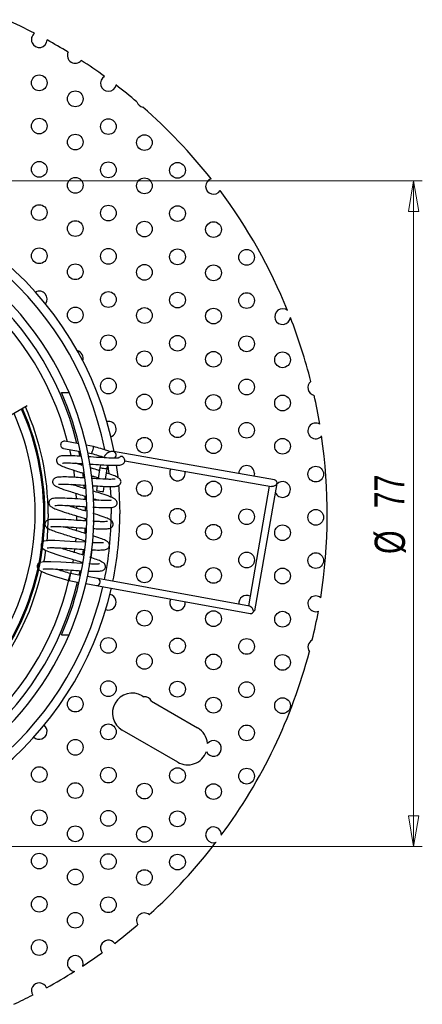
# Model space of a CAD drawing. Header units: millimetres. Extents: x 311 to 951, y 245 to 758.
# Tile 5 of 5: x 679 to 726, y 628 to 742. Entities that reach past the tile are written whole.
import ezdxf

# ---------------------------------------------------------------- set-up
doc = ezdxf.new("R2010")
doc.units = ezdxf.units.MM
doc.styles.add('SLDTEXTSTYLE0', font='TXT', dxfattribs={"width": 0.75})
doc.dimstyles.new('SLDDIMSTYLE0', dxfattribs={"dimtxt": 3.5, "dimasz": 3.556, "dimexe": 0, "dimexo": 0.0625, "dimgap": 0.875, "dimtad": 1, "dimdec": 0, "dimrnd": 1e-09, "dimzin": 12, "dimdsep": 46, "dimtxsty": 'SLDTEXTSTYLE0', "dimblk1": 'CLOSED', "dimblk2": 'CLOSED', "dimsah": 1, "dimcen": 0.09, "dimadec": 0, "dimazin": 3, "dimtfac": 1, "dimtdec": 0, "dimtofl": 0, "dimtmove": 0, "dimatfit": 3, "dimldrblk": 'CLOSED', "dimfxl": 0, "dimfrac": 2, "dimtolj": 1, "dimtzin": 12, "dimarcsym": 0})

# ---------------------------------------------------------------- blocks, each defined once
blk = doc.blocks.new('_Closed')
at = {"color": 0, "linetype": 'ByBlock', "lineweight": -2}
for p, q in [((-1, 0.166667), (0, 0)), ((-1, 0.166667), (-1, -0.166667)), ((0, 0), (-1, -0.166667)), ((0, 0), (-1, 0))]:
    blk.add_line(p, q, dxfattribs=at)
blk = doc.blocks.new('_D_1')
at = {"color": 7, "linetype": 'Continuous', "lineweight": 0}
for p, q in [((653.25, 723.47), (725.75, 723.47)), ((724.75, 723.47), (724.75, 646.47)), ((653.25, 646.47), (725.75, 646.47))]:
    blk.add_line(p, q, dxfattribs=at)
at = {"color": 7, "linetype": 'Continuous', "lineweight": 18, "xscale": 3.556, "yscale": 3.556}
for p, rotation in [((724.75, 723.47, -115.83), 90.0000000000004), ((724.75, 646.47, -115.83), 270.0000000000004)]:
    blk.add_blockref('_Closed', p, dxfattribs=dict(at, rotation=rotation))
at = {"color": 7, "linetype": 'Continuous', "lineweight": 18, "char_height": 3.5, "attachment_point": 1, "rotation": 90, "style": 'SLDTEXTSTYLE0'}
for s, insert in [('77', (720.19, 685.59)), ('%%c', (720.24, 680.31))]:
    blk.add_mtext(s, dxfattribs=dict(at, insert=insert))

msp = doc.modelspace()

# ---------------------------------------------------------------- linework, layer by layer
at = {"color": 7, "linetype": 'Continuous', "lineweight": 25}
for p, q in [((684, 698.97), (684.88, 698.97)), ((680.03, 697.44), (675.33, 694.74)), ((684.24, 692.53), (686.2, 692.18)), ((686, 693.06), (684.39, 693.35)), ((687.71, 692.74), (686.86, 692.9)), ((685.98, 692.21), (686.11, 691.63)), ((687.05, 692.02), (687.49, 691.94)), ((708.64, 688.9), (690.01, 692.16)), ((688.45, 690.3), (688.25, 689)), ((689.08, 688.96), (689.27, 690.17)), ((690.34, 690.59), (690.52, 689.22)), ((691.32, 691.09), (708.3, 688.12)), ((686.42, 689.73), (686.5, 689.13)), ((706.33, 689.62), (706.27, 689.32)), ((686.59, 688.29), (686.63, 687.93)), ((688.12, 688.18), (688.03, 687.65)), ((688.85, 687.52), (688.95, 688.14)), ((708.04, 688.17), (705.62, 674.3)), ((706.37, 673.74), (708.94, 688.46)), ((708.93, 688.46), (708.94, 688.46)), ((686.58, 687.05), (686.83, 686.97)), ((686.69, 687.02), (686.71, 686.62)), ((686.74, 685.79), (686.75, 685.28)), ((686.13, 684.6), (686.84, 684.38)), ((686.75, 684.42), (686.74, 684.14)), ((686.71, 683.31), (686.68, 682.74)), ((687.64, 684.13), (687.8, 684.08)), ((686.62, 681.89), (686.6, 681.67)), ((686.51, 680.84), (686.43, 680.22)), ((684.79, 677.25), (685.03, 678.04)), ((686.21, 677.83), (685.04, 678.05)), ((686.12, 678.38), (686.02, 677.87)), ((688.2, 677.47), (687, 677.69)), ((684.89, 677.23), (686.03, 677.02)), ((686.82, 676.88), (688.05, 676.65)), ((688.05, 676.65), (705.83, 673.41)), ((705.77, 674.27), (688.2, 677.47)), ((706.16, 673.78), (706.37, 673.74)), ((684, 670.97), (684.88, 670.97)), ((693.33, 663.91), (693.52, 663.8)), ((694.4, 663.29), (699.74, 660.21)), ((697.44, 656.23), (691.03, 659.93))]:
    msp.add_line(p, q, dxfattribs=at)
at = {"color": 8, "linetype": 'Continuous', "lineweight": 25}
for p, q in [((684.92, 692.41), (685.07, 691.69)), ((689.35, 690.45), (689.46, 689.62)), ((685.37, 690.04), (685.49, 689.17)), ((685.67, 687.35), (685.71, 686.69)), ((685.74, 685.86), (685.75, 685.59)), ((689.75, 685.69), (689.75, 684.97)), ((685.75, 684.72), (685.75, 684.2)), ((685.72, 683.37), (685.7, 683.03)), ((685.51, 680.91), (685.46, 680.51)), ((687.51, 680.79), (687.39, 679.9)), ((685.11, 678.44), (685.03, 678.03))]:
    msp.add_line(p, q, dxfattribs=at)
at = {"color": 7, "linetype": 'Continuous', "lineweight": 25, "flags": 128}
for points in [[(686.26, 690.79), (686.28, 690.65), (686.29, 690.64)], [(690.61, 688.25), (690.64, 687.95), (690.75, 684.97)], [(682.45, 684.97), (682.34, 682.3), (682.29, 681.8)], [(686.74, 681.66), (685.62, 681.73), (684.35, 681.81), (683.22, 681.87), (682.44, 681.86), (681.96, 681.78), (681.71, 681.59), (681.64, 681.42), (681.63, 681.27), (681.7, 681.07), (681.82, 680.94), (682.09, 680.77), (682.67, 680.52), (683.7, 680.17), (684.42, 679.95), (685.24, 679.7), (685.24, 679.7)], [(682.16, 680.76), (681.98, 679.65), (681.93, 679.39)], [(686.36, 679.21), (685.17, 679.28), (683.9, 679.37), (682.78, 679.42), (682, 679.41), (681.51, 679.33), (681.27, 679.14), (681.19, 678.98), (681.18, 678.82), (681.26, 678.62), (681.38, 678.49), (681.64, 678.32), (682.22, 678.07), (683.25, 677.72), (683.97, 677.5), (684.79, 677.25), (684.79, 677.25)], [(686.3, 679.38), (686.28, 679.29), (686.27, 679.21)], [(685, 677.93), (684.99, 677.88), (684.96, 677.74), (684.93, 677.58), (684.91, 677.43), (684.89, 677.31), (684.88, 677.24), (684.89, 677.23), (684.91, 677.29), (684.93, 677.39), (684.96, 677.54), (684.99, 677.69), (684.99, 677.69)]]:
    msp.add_lwpolyline(points, dxfattribs=at)
at = {"color": 8, "linetype": 'Continuous', "lineweight": 25, "flags": 128}
for points in [[(688.45, 690.3), (688.48, 690.29), (688.57, 690.28), (688.71, 690.25), (688.86, 690.23), (689.02, 690.2), (689.15, 690.18), (689.24, 690.17), (689.27, 690.17), (689.27, 690.17)], [(689.62, 688.13), (689.64, 687.95), (689.7, 686.93)], [(685.64, 682.19), (685.64, 682.16), (685.6, 681.73)], [(685.33, 679.67), (685.29, 679.38), (685.27, 679.28)]]:
    msp.add_lwpolyline(points, dxfattribs=at)
at = {"color": 7, "linetype": 'Continuous', "lineweight": 25}
for centre in [(681.42, 734.8), (685.59, 732.95), (681.42, 729.8), (689.42, 729.74), (685.59, 727.95), (693.59, 727.89), (681.42, 724.8), (689.42, 724.74), (697.42, 724.68), (685.59, 722.95), (693.59, 722.89), (681.42, 719.8), (689.42, 719.74), (697.42, 719.68), (685.59, 717.95), (693.59, 717.89), (701.59, 717.83), (681.42, 714.8), (689.42, 714.74), (697.42, 714.68), (705.42, 714.62), (685.59, 712.95), (693.59, 712.89), (701.59, 712.83), (689.42, 709.74), (697.42, 709.68), (705.42, 709.62), (685.59, 707.95), (693.59, 707.89), (701.59, 707.83), (689.42, 704.74), (697.42, 704.68), (705.42, 704.62), (693.59, 702.89), (701.59, 702.83), (709.58, 702.77), (689.42, 699.74), (697.42, 699.68), (705.42, 699.62), (693.59, 697.89), (701.59, 697.83), (709.58, 697.77), (697.42, 694.68), (705.42, 694.62), (693.59, 692.89), (701.59, 692.83), (709.58, 692.77), (713.42, 689.55), (693.59, 687.89), (701.59, 687.83), (697.42, 684.68), (705.42, 684.62), (713.42, 684.55), (693.59, 682.89), (701.59, 682.83), (709.58, 682.77), (697.42, 679.68), (705.42, 679.62), (713.42, 679.55), (693.59, 677.89), (701.59, 677.83), (709.58, 677.77), (693.59, 672.89), (701.59, 672.83), (709.58, 672.77), (689.42, 669.74), (697.42, 669.68), (705.42, 669.62), (693.59, 667.89), (701.59, 667.83), (709.58, 667.77), (689.42, 664.74), (697.42, 664.68), (705.42, 664.62), (685.59, 662.95), (701.59, 662.83), (709.58, 662.77), (689.42, 659.74), (705.42, 659.62), (685.59, 657.95), (681.42, 654.8), (689.42, 654.74), (697.42, 654.68), (705.42, 654.62), (685.59, 652.95), (693.59, 652.89), (701.59, 652.83), (681.42, 649.8), (689.42, 649.74), (697.42, 649.68), (685.59, 647.95), (693.59, 647.89), (681.42, 644.8), (689.42, 644.74), (697.42, 644.68), (685.59, 642.95), (693.59, 642.89), (681.42, 639.8), (689.42, 639.74), (685.59, 637.95), (681.42, 634.8)]:
    msp.add_circle(centre, 0.91, dxfattribs=at)
for centre, radius, start, end in [((652.25, 684.97), 62.5, 62.7481, 66.089), ((681.42, 739.8), 0.91, 126.6312, 357.3573), ((652.25, 684.97), 62.5, 58.6641, 61.2404), ((685.59, 737.97), 0.91, 155.4644, 320.21), ((652.25, 684.97), 62.5, 54.0108, 57.0103), ((689.42, 734.74), 0.91, 118.532, 347.974), ((652.25, 684.97), 62.5, 49.6446, 52.4952), ((693.59, 732.89), 0.91, 198.958, 259.4904), ((652.25, 684.97), 62.5, 38.2915, 48.8037), ((652.25, 684.97), 38.5, 10.7428, 92.9182), ((701.59, 722.83), 0.91, 107.6925, 327.3209), ((652.25, 684.97), 62.5, 22.085, 36.7218), ((652.25, 684.97), 34.5, 13.6244, 91.2359), ((681.42, 709.8), 0.91, 322.301, 118.5299), ((709.58, 707.77), 0.91, 50.1069, 353.269), ((652.25, 684.97), 62.5, 14.1717, 21.2909), ((685.59, 702.95), 0.91, 341.3383, 75.362), ((713.42, 699.55), 0.91, 128.2296, 258.5994), ((652.25, 684.97), 34.7, 336.2055, 23.7945), ((652.25, 684.97), 35.5, 336.7735, 23.2265), ((652.25, 684.97), 62.5, 9.5451, 12.6573), ((652.25, 684.97), 29.82, 275.6071, 24.0593), ((652.25, 684.97), 29.7, 275.6306, 24.0359), ((652.25, 684.97), 30.2, 0, 24.1322), ((652.25, 684.97), 28.7, 275.8333, 23.8331), ((689.42, 694.74), 0.91, 288.7954, 100.6675), ((713.42, 694.55), 0.91, 58.6306, 319.1866), ((652.25, 684.97), 62.5, 351.0608, 8.2721), ((684.31, 692.94), 0.415, 79.6788, 259.6788), ((685.35, 692.89), 2.37, 347.5561, 356.494), ((697.42, 689.68), 0.91, 148.2819, 11.909), ((705.42, 689.62), 0.91, 0, 179.4198), ((708.53, 688.51), 0.411, 320.4745, 74.6405), ((709.58, 687.77), 0.91, 0, 136.5335), ((693.44, 719.03), 31.84, 260.2253, 261.7189), ((709.58, 687.77), 0.91, 203.6576, 0), ((652.25, 684.97), 38.5, 348.2834, 0), ((652.25, 684.97), 38.5, 190.7428, 347.0474), ((652.25, 684.97), 30.2, 275.5342, 347.2609), ((683.44, 678.07), 1.59, 346.4387, 359.1472), ((652.25, 684.97), 34.5, 193.6244, 346.7421), ((689.42, 674.74), 0.91, 251.1744, 78.0458), ((705.42, 674.62), 0.91, 63.7162, 187.4692), ((713.42, 674.55), 0.91, 50.4175, 290.2579), ((697.42, 674.68), 0.91, 152.7554, 6.6023), ((705.86, 673.8), 0.386, 265.0698, 354.6015), ((652.25, 684.97), 62.5, 346.5005, 349.6146), ((713.42, 669.55), 0.91, 115.2209, 216.4902), ((652.25, 684.97), 62.5, 323.4983, 345.2106), ((692.18, 661.92), 2.3, 60, 240), ((693.59, 662.89), 0.91, 25.8896, 94.1104), ((681.42, 659.8), 0.91, 227.2357, 51.1739), ((698.59, 658.22), 2.3, 4.6425, 60), ((701.59, 657.83), 0.91, 204.3743, 140.8788), ((698.59, 658.22), 2.3, 240, 340.6106), ((701.59, 647.83), 0.91, 357.485, 288.5675), ((652.25, 684.97), 62.5, 312.1041, 322.5542), ((693.59, 637.89), 0.91, 50.8979, 211.6653), ((652.25, 684.97), 62.5, 307.3299, 310.459), ((689.42, 634.74), 0.91, 35.7522, 217.2393), ((685.59, 632.95), 0.91, 340.4426, 264.8607), ((652.25, 684.97), 62.5, 303.1628, 305.6615), ((652.25, 684.97), 62.5, 298.6911, 302.1404), ((681.42, 629.8), 0.91, 22.0336, 213.6888), ((652.25, 684.97), 62.5, 294.7993, 297.0313)]:
    msp.add_arc(centre, radius, start, end, dxfattribs=at)
at = {"color": 8, "linetype": 'Continuous', "lineweight": 25}
for centre, radius, start, end in [((652.25, 684.97), 37.5, 11.4193, 92.5324), ((652.25, 684.97), 35.5, 23.2265, 91.6933), ((652.25, 684.97), 33.5, 14.3862, 90.75), ((689.89, 691.75), 0.424, 301.7913, 72.8542), ((652.25, 684.97), 37.5, 348.2462, 0), ((652.25, 684.97), 37.5, 191.4171, 346.9772), ((652.25, 684.97), 33.5, 194.3862, 347.3235), ((688.08, 677.05), 0.395, 265.6961, 2.1244), ((688.1, 677.11), 0.371, 352.3521, 75.6517), ((652.25, 684.97), 35.5, 203.2265, 336.7735)]:
    msp.add_arc(centre, radius, start, end, dxfattribs=at)
at = {"color": 7, "linetype": 'Continuous', "lineweight": 25}
for points, knots in [([(687.5, 691.94), (687.5, 691.94), (687.5, 691.94), (687.51, 691.96), (687.53, 692.04), (687.56, 692.14), (687.6, 692.27), (687.64, 692.34), (687.66, 692.38)], [0, 0, 0, 0, 0.033714, 0.232315, 0.430918, 0.629594, 0.828329, 1, 1, 1, 1]), ([(689.66, 692.13), (689.53, 692.17), (689.2, 692.29), (688.52, 692.5), (687.99, 692.66), (687.71, 692.74)], [0, 0, 0, 0, 0.239669, 0.604504, 1, 1, 1, 1]), ([(686.2, 691.61), (686.18, 691.61), (685.72, 691.64), (685, 691.68), (684.21, 691.66), (683.84, 691.65), (683.51, 691.45), (683.41, 691.23), (683.4, 691.04), (683.49, 690.84), (683.63, 690.7), (683.89, 690.55), (684.47, 690.3), (685.31, 690.03), (686.06, 689.79), (686.43, 689.68), (686.54, 689.64)], [0, 0, 0, 0, 0.007242, 0.141895, 0.265165, 0.371077, 0.425759, 0.454169, 0.479537, 0.519757, 0.562506, 0.636816, 0.744556, 0.882092, 0.963544, 1, 1, 1, 1]), ([(690.63, 691.41), (690.63, 691.41), (690.63, 691.42), (690.47, 691.4), (690.16, 691.39), (689.59, 691.4), (688.67, 691.45), (687.69, 691.51), (687.15, 691.55), (687.03, 691.56)], [0, 0, 0, 0, 0.05594, 0.161853, 0.287382, 0.416904, 0.670399, 0.923336, 1, 1, 1, 1]), ([(687.17, 690.72), (687.22, 690.71), (687.7, 690.68), (688.64, 690.62), (689.75, 690.56), (690.53, 690.57), (690.9, 690.59), (691.22, 690.79), (691.32, 691.01), (691.33, 691.2), (691.25, 691.39), (691.17, 691.48), (691.11, 691.52), (691.1, 691.52)], [0, 0, 0, 0, 0.0238201, 0.2090114, 0.3979015, 0.5708238, 0.7193961, 0.7961031, 0.8359558, 0.8715425, 0.9279625, 0.9879301, 1, 1, 1, 1]), ([(687.47, 691.95), (687.73, 691.87), (688.21, 691.72), (688.71, 691.57), (688.9, 691.51), (688.91, 691.51)], [0, 0, 0, 0, 0.518609, 0.991814, 1, 1, 1, 1]), ([(690.01, 692.16), (689.91, 692.16), (689.67, 692.18), (689.33, 692.01), (689.06, 691.78), (688.94, 691.57), (688.91, 691.51)], [0, 0, 0, 0, 0.229812, 0.532969, 0.855034, 1, 1, 1, 1]), ([(691.1, 691.52), (691.1, 691.53), (691.08, 691.57), (690.98, 691.6), (690.88, 691.59), (690.77, 691.55), (690.7, 691.5), (690.65, 691.46), (690.62, 691.43), (690.6, 691.41), (690.6, 691.41)], [0, 0, 0, 0, 0.011479, 0.235172, 0.583084, 0.715074, 0.86302, 0.922322, 0.972181, 1, 1, 1, 1]), ([(684.1, 690.82), (684.1, 690.82), (684.11, 690.82), (684.27, 690.84), (684.58, 690.84), (685.15, 690.84), (685.76, 690.81), (686.26, 690.77), (686.35, 690.77)], [0, 0, 0, 0, 0.0774535, 0.2240994, 0.3979066, 0.5772415, 0.9282281, 1, 1, 1, 1]), ([(686.38, 690.56), (686.19, 690.62), (685.9, 690.71), (685.67, 690.78), (685.59, 690.81)], [0, 0, 0, 0, 0.6526934, 1, 1, 1, 1]), ([(688.4, 689.94), (688.3, 689.98), (687.94, 690.09), (687.55, 690.21), (687.27, 690.29)], [0, 0, 0, 0, 0.2838608, 1, 1, 1, 1]), ([(688.52, 690.63), (688.52, 690.63), (688.49, 690.52), (688.47, 690.41), (688.45, 690.3)], [0, 0, 0, 0, 0.032461, 1, 1, 1, 1]), ([(689.27, 690.17), (689.29, 690.26), (689.31, 690.4), (689.36, 690.53), (689.38, 690.59)], [0, 0, 0, 0, 0.5962712, 1, 1, 1, 1]), ([(686.63, 689.1), (686.31, 689.12), (685.55, 689.17), (684.55, 689.23), (683.76, 689.21), (683.39, 689.2), (683.07, 689), (682.97, 688.78), (682.96, 688.59), (683.04, 688.39), (683.18, 688.25), (683.45, 688.1), (684.02, 687.85), (684.86, 687.58), (685.77, 687.29), (686.3, 687.13), (686.58, 687.05)], [0, 0, 0, 0, 0.086027, 0.203842, 0.311697, 0.404365, 0.452209, 0.477066, 0.499262, 0.534453, 0.571856, 0.636874, 0.731141, 0.851478, 0.922744, 1, 1, 1, 1]), ([(687.39, 689.39), (687.52, 689.35), (687.83, 689.25), (688.11, 689.17), (688.27, 689.12)], [0, 0, 0, 0, 0.4442819, 1, 1, 1, 1]), ([(690.19, 688.96), (690.19, 688.97), (690.18, 688.97), (690.02, 688.95), (689.71, 688.94), (689.14, 688.95), (688.37, 688.99), (687.7, 689.03), (687.44, 689.05)], [0, 0, 0, 0, 0.067845, 0.1963, 0.348547, 0.505635, 0.813082, 1, 1, 1, 1]), ([(687.58, 688.21), (687.78, 688.2), (688.41, 688.16), (689.3, 688.11), (690.08, 688.13), (690.46, 688.14), (690.78, 688.34), (690.88, 688.56), (690.89, 688.75), (690.8, 688.94), (690.66, 689.08), (690.39, 689.24), (689.93, 689.44), (689.42, 689.61), (689.2, 689.68)], [0, 0, 0, 0, 0.06778, 0.220296, 0.359918, 0.47988, 0.541815, 0.573993, 0.602727, 0.648282, 0.696702, 0.780869, 0.902901, 1, 1, 1, 1]), ([(683.66, 688.37), (683.66, 688.37), (683.66, 688.37), (683.82, 688.39), (684.13, 688.39), (684.7, 688.39), (685.59, 688.34), (686.39, 688.29), (686.78, 688.26)], [0, 0, 0, 0, 0.062049, 0.179528, 0.318766, 0.462432, 0.74361, 1, 1, 1, 1]), ([(686.82, 687.84), (686.56, 687.92), (686.08, 688.07), (685.49, 688.25), (685.23, 688.33), (685.15, 688.36)], [0, 0, 0, 0, 0.432508, 0.827151, 1, 1, 1, 1]), ([(708.85, 688.25), (708.83, 688.25), (708.8, 688.25), (708.71, 688.21), (708.59, 688.15), (708.45, 688.12), (708.35, 688.11), (708.31, 688.12), (708.3, 688.12)], [0, 0, 0, 0, 0.117911, 0.28744, 0.5637, 0.770811, 0.938026, 1, 1, 1, 1]), ([(686.83, 686.61), (686.72, 686.62), (686.2, 686.65), (685.2, 686.72), (684.1, 686.78), (683.32, 686.76), (682.94, 686.75), (682.62, 686.55), (682.52, 686.33), (682.51, 686.14), (682.59, 685.94), (682.74, 685.8), (683, 685.65), (683.57, 685.4), (684.41, 685.13), (685.32, 684.84), (685.86, 684.68), (686.13, 684.6)], [0, 0, 0, 0, 0.0270787, 0.1362406, 0.2475829, 0.3495128, 0.4370895, 0.4823049, 0.5057963, 0.526773, 0.5600301, 0.5953783, 0.656824, 0.7459118, 0.8596381, 0.9269888, 1, 1, 1, 1]), ([(687.64, 685.73), (687.66, 685.73), (688.12, 685.7), (688.85, 685.66), (689.64, 685.68), (690.01, 685.69), (690.33, 685.89), (690.43, 686.11), (690.44, 686.3), (690.36, 686.49), (690.21, 686.64), (689.95, 686.79), (689.38, 687.04), (688.54, 687.31), (687.89, 687.52), (687.64, 687.59), (687.63, 687.59)], [0, 0, 0, 0, 0.007874, 0.147441, 0.27521, 0.384987, 0.441664, 0.471111, 0.497405, 0.539093, 0.583401, 0.660423, 0.772095, 0.91465, 0.999074, 1, 1, 1, 1]), ([(687.64, 686.72), (687.76, 686.69), (687.99, 686.62), (688.17, 686.56), (688.25, 686.53)], [0, 0, 0, 0, 0.559803, 1, 1, 1, 1]), ([(683.21, 685.93), (683.21, 685.92), (683.22, 685.92), (683.38, 685.94), (683.68, 685.95), (684.25, 685.94), (685.17, 685.89), (686.16, 685.82), (686.7, 685.79), (686.83, 685.78)], [0, 0, 0, 0, 0.055722, 0.161223, 0.286265, 0.415283, 0.667792, 0.919745, 1, 1, 1, 1]), ([(686.84, 685.25), (686.68, 685.3), (686.27, 685.42), (685.63, 685.62), (685.05, 685.8), (684.78, 685.88), (684.7, 685.91)], [0, 0, 0, 0, 0.207912, 0.550497, 0.863089, 1, 1, 1, 1]), ([(689.74, 686.51), (689.74, 686.52), (689.74, 686.52), (689.58, 686.5), (689.27, 686.49), (688.69, 686.5), (688.13, 686.53), (687.67, 686.56), (687.64, 686.56)], [0, 0, 0, 0, 0.080647, 0.23334, 0.414315, 0.601044, 0.966504, 1, 1, 1, 1]), ([(687.64, 683.26), (687.9, 683.24), (688.52, 683.21), (689.18, 683.23), (689.56, 683.24), (689.89, 683.44), (689.98, 683.66), (689.99, 683.85), (689.91, 684.04), (689.77, 684.19), (689.51, 684.34), (688.93, 684.59), (688.23, 684.82), (687.73, 684.97), (687.64, 685)], [0, 0, 0, 0, 0.104099, 0.24723, 0.370205, 0.433696, 0.466683, 0.496139, 0.542838, 0.592475, 0.678757, 0.803854, 0.963549, 1, 1, 1, 1]), ([(686.84, 684.13), (686.59, 684.15), (685.91, 684.19), (684.76, 684.27), (683.65, 684.33), (682.87, 684.31), (682.5, 684.3), (682.18, 684.1), (682.08, 683.88), (682.07, 683.69), (682.15, 683.49), (682.29, 683.35), (682.55, 683.2), (683.13, 682.95), (683.97, 682.68), (684.88, 682.39), (685.41, 682.23), (685.69, 682.15)], [0, 0, 0, 0, 0.0642974, 0.1692834, 0.2763663, 0.374397, 0.4586234, 0.5021091, 0.5247018, 0.5448761, 0.576861, 0.610857, 0.669952, 0.7556318, 0.8650076, 0.9297819, 1, 1, 1, 1]), ([(682.77, 683.48), (682.77, 683.47), (682.77, 683.47), (682.93, 683.49), (683.24, 683.5), (683.81, 683.49), (684.73, 683.44), (685.87, 683.36), (686.57, 683.32), (686.85, 683.3)], [0, 0, 0, 0, 0.050922, 0.147334, 0.261603, 0.379507, 0.610263, 0.84051, 1, 1, 1, 1]), ([(686.85, 682.66), (686.82, 682.67), (686.53, 682.76), (685.94, 682.94), (685.19, 683.17), (684.6, 683.35), (684.34, 683.43), (684.26, 683.46)], [0, 0, 0, 0, 0.040766, 0.345596, 0.628631, 0.886887, 1, 1, 1, 1]), ([(689.3, 684.06), (689.29, 684.07), (689.29, 684.07), (689.13, 684.05), (688.82, 684.04), (688.35, 684.05), (687.9, 684.07), (687.64, 684.09)], [0, 0, 0, 0, 0.094654, 0.273866, 0.486271, 0.705432, 1, 1, 1, 1]), ([(685.69, 682.15), (685.95, 682.07), (686.32, 681.96), (686.66, 681.85), (686.77, 681.82)], [0, 0, 0, 0, 0.69445, 1, 1, 1, 1]), ([(687.42, 680.8), (687.6, 680.79), (688.14, 680.76), (688.74, 680.78), (689.12, 680.79), (689.44, 680.99), (689.54, 681.21), (689.55, 681.4), (689.47, 681.59), (689.32, 681.74), (689.06, 681.89), (688.54, 682.12), (687.95, 682.31), (687.64, 682.41)], [0, 0, 0, 0, 0.080035, 0.238162, 0.374023, 0.444167, 0.48061, 0.513152, 0.564745, 0.619582, 0.714905, 0.85311, 1, 1, 1, 1]), ([(682.32, 681.03), (682.32, 681.02), (682.32, 681.02), (682.48, 681.04), (682.79, 681.05), (683.36, 681.04), (684.28, 680.99), (685.5, 680.91), (686.26, 680.86), (686.61, 680.84)], [0, 0, 0, 0, 0.049003, 0.141782, 0.251745, 0.365205, 0.587264, 0.808835, 1, 1, 1, 1]), ([(685.48, 680.49), (685.23, 680.57), (684.74, 680.72), (684.15, 680.9), (683.89, 680.98), (683.81, 681.01)], [0, 0, 0, 0, 0.432508, 0.827151, 1, 1, 1, 1]), ([(688.85, 681.61), (688.85, 681.62), (688.84, 681.62), (688.68, 681.6), (688.37, 681.59), (688.01, 681.6), (687.69, 681.61), (687.56, 681.62)], [0, 0, 0, 0, 0.11069, 0.320264, 0.568654, 0.824945, 1, 1, 1, 1]), ([(686.51, 680.18), (686.44, 680.2), (686.12, 680.3), (685.76, 680.41), (685.48, 680.49)], [0, 0, 0, 0, 0.209208, 1, 1, 1, 1]), ([(687.03, 678.34), (687.19, 678.34), (687.71, 678.31), (688.29, 678.33), (688.67, 678.34), (688.99, 678.54), (689.09, 678.76), (689.1, 678.95), (689.02, 679.14), (688.88, 679.29), (688.61, 679.44), (688.12, 679.66), (687.56, 679.84), (687.28, 679.93)], [0, 0, 0, 0, 0.074009, 0.235786, 0.374782, 0.446545, 0.483829, 0.517122, 0.569905, 0.626008, 0.72353, 0.864925, 1, 1, 1, 1]), ([(685.24, 679.7), (685.5, 679.62), (685.89, 679.5), (686.26, 679.39), (686.38, 679.35)], [0, 0, 0, 0, 0.6587585, 1, 1, 1, 1]), ([(688.4, 679.16), (688.4, 679.17), (688.4, 679.17), (688.24, 679.15), (687.93, 679.14), (687.57, 679.15), (687.27, 679.16), (687.16, 679.17)], [0, 0, 0, 0, 0.11335, 0.32796, 0.582319, 0.844768, 1, 1, 1, 1]), ([(681.87, 678.58), (681.87, 678.57), (681.88, 678.57), (682.04, 678.59), (682.35, 678.6), (682.92, 678.59), (683.83, 678.54), (685.07, 678.46), (685.85, 678.41), (686.23, 678.38)], [0, 0, 0, 0, 0.048494, 0.140308, 0.249129, 0.36141, 0.581163, 0.800431, 1, 1, 1, 1]), ([(685.03, 678.04), (684.78, 678.12), (684.29, 678.27), (683.71, 678.45), (683.44, 678.53), (683.36, 678.56)], [0, 0, 0, 0, 0.432508, 0.827151, 1, 1, 1, 1]), ([(706.16, 673.78), (706.17, 673.8), (706.17, 673.86), (706.13, 673.96), (706.06, 674.08), (705.96, 674.18), (705.87, 674.24), (705.81, 674.26), (705.78, 674.27), (705.77, 674.27)], [0, 0, 0, 0, 0.11898, 0.238095, 0.475196, 0.712549, 0.831812, 0.9511, 1, 1, 1, 1])]:
    msp.add_open_spline(points, degree=3, knots=knots, dxfattribs=at)

# ---------------------------------------------------------------- dimensions: what is measured, and where the dimension line sits
at = {"color": 7, "linetype": 'Continuous', "lineweight": 18}
dim = msp.add_linear_dim(base=(724.75, 646.47), p1=(652.25, 723.47), p2=(652.25, 646.47), angle=90, text='%%c<>', dimstyle='SLDDIMSTYLE0', dxfattribs=at)
dim.commit()
dim.dimension.update_dxf_attribs({"geometry": '_D_1', "text_midpoint": (724.75, 685.54), "dimtype": 160})

doc.saveas('drawing.dxf')
